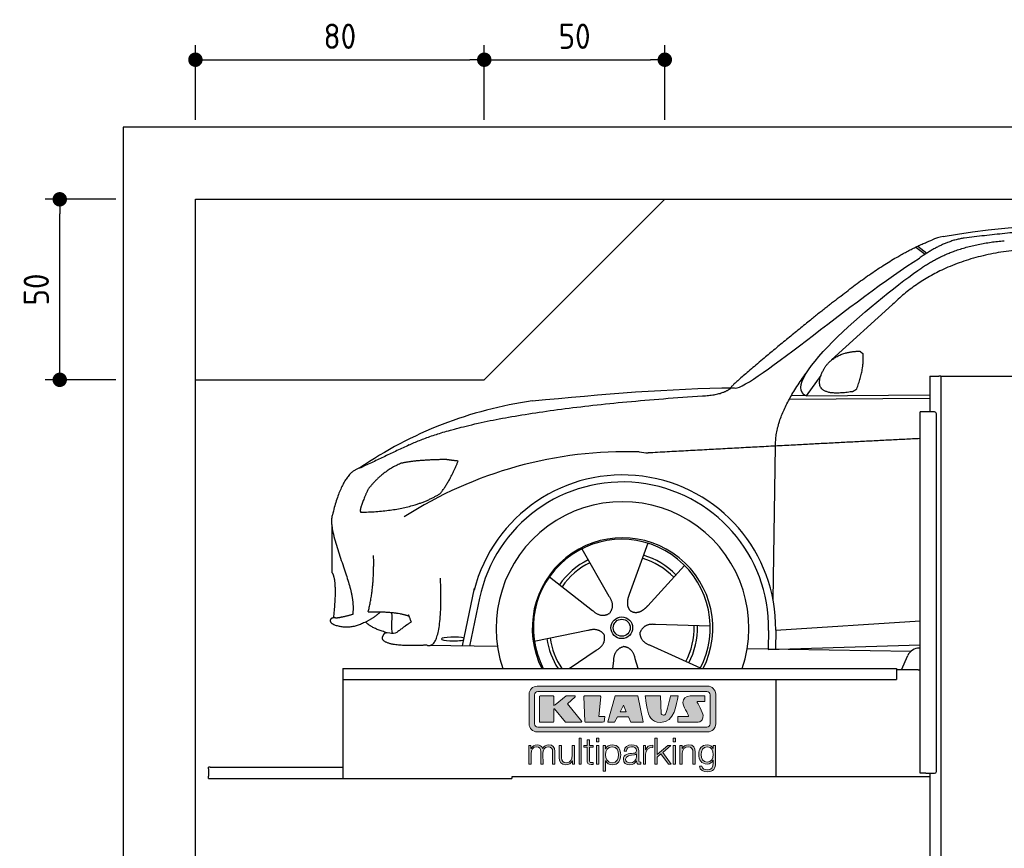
# Model space of a CAD drawing. Header units: millimetres. Extents: x -287 to 6264, y -693 to 3898.
# Tile 2 of 3: x -287 to 2440, y 1602 to 3898. Entities that reach past the tile are written whole.
import ezdxf

# ---------------------------------------------------------------- set-up
doc = ezdxf.new("R2010")
doc.units = ezdxf.units.MM
for name, color, linetype in [('4', 3, 'Continuous'), ('5', 3, 'Continuous'), ('Car', 10, 'Continuous'), ('Logo', 7, 'Continuous')]:
    doc.layers.add(name, color=color, linetype=linetype)
doc.styles.get("Standard").update_dxf_attribs({"font": 'ISOCP.SHX'})
doc.dimstyles.new('GEN-ISO$0', dxfattribs={"dimscale": 20, "dimtxt": 3.5, "dimasz": 2, "dimexe": 2, "dimexo": 1, "dimgap": 1.5, "dimtad": 1, "dimdec": 1, "dimlfac": 0.1, "dimdsep": 46, "dimtxsty": 'Standard', "dimblk": 'PUNKT', "dimcen": 2, "dimclrd": 256, "dimclre": 256, "dimclrt": 2, "dimadec": 0, "dimazin": 0, "dimtp": 0.1, "dimtm": 0.1, "dimtfac": 0.71, "dimtdec": 1, "dimtmove": 2, "dimatfit": 3, "dimldrblk": 'PUNKT', "dimfxl": 0, "dimtolj": 1, "dimarcsym": 0})

# ---------------------------------------------------------------- blocks, each defined once
blk = doc.blocks.new('PUNKT')
at = {"layer": '4', "color": 0, "linetype": 'ByBlock'}
blk.add_line((-0.5, 0), (-1, 0), dxfattribs=at)
at = {"layer": '4', "color": 0, "linetype": 'ByBlock', "const_width": 0.5}
blk.add_lwpolyline([(-0.25, 0, 1), (0.25, 0, 1)], format="xyb", close=True, dxfattribs=at)
blk = doc.blocks.new('*D4')
at = {"layer": '5', "lineweight": -2}
for p, q in [((-20, 3400), (-215.7, 3400)), ((-175.7, 2940), (-175.7, 3360)), ((-20, 2900), (-215.7, 2900))]:
    blk.add_line(p, q, dxfattribs=at)
at = {"layer": 'DEFPOINTS', "color": 0}
for p in [(-175.7, 3400), (0, 3400), (0, 2900)]:
    blk.add_point(p, dxfattribs=at)
at = {"layer": '5', "lineweight": -2, "xscale": 40, "yscale": 40, "zscale": 40}
for p, rotation in [((-175.7, 3400), 90), ((-175.7, 2900), 270)]:
    blk.add_blockref('PUNKT', p, dxfattribs=dict(at, rotation=rotation))
at = {"layer": '5', "color": 2, "insert": (-240.7, 3150), "char_height": 70, "attachment_point": 5, "rotation": 90}
blk.add_mtext('\\A1;50', dxfattribs=at)
blk = doc.blocks.new('*D5')
at = {"layer": '5', "lineweight": -2}
for p, q in [((200, 3620), (200, 3826.7)), ((1000, 3620), (1000, 3826.7)), ((240, 3786.7), (960, 3786.7))]:
    blk.add_line(p, q, dxfattribs=at)
at = {"layer": 'DEFPOINTS', "color": 0}
for p in [(1000, 3786.7), (200, 3600), (1000, 3600)]:
    blk.add_point(p, dxfattribs=at)
at = {"layer": '5', "lineweight": -2, "xscale": 40, "yscale": 40, "zscale": 40, "rotation": 180}
blk.add_blockref('PUNKT', (200, 3786.7), dxfattribs=at)
at = {"layer": '5', "lineweight": -2, "xscale": 40, "yscale": 40, "zscale": 40}
blk.add_blockref('PUNKT', (1000, 3786.7), dxfattribs=at)
at = {"layer": '5', "color": 2, "insert": (600, 3851.7), "char_height": 70, "attachment_point": 5}
blk.add_mtext('\\A1;80', dxfattribs=at)
blk = doc.blocks.new('*D6')
at = {"layer": '5', "lineweight": -2}
for p, q in [((1000, 3620), (1000, 3826.7)), ((1500, 3620), (1500, 3826.7)), ((1040, 3786.7), (1460, 3786.7))]:
    blk.add_line(p, q, dxfattribs=at)
at = {"layer": 'DEFPOINTS', "color": 0}
for p in [(1500, 3786.7), (1000, 3600), (1500, 3600)]:
    blk.add_point(p, dxfattribs=at)
at = {"layer": '5', "lineweight": -2, "xscale": 40, "yscale": 40, "zscale": 40, "rotation": 180}
blk.add_blockref('PUNKT', (1000, 3786.7), dxfattribs=at)
at = {"layer": '5', "lineweight": -2, "xscale": 40, "yscale": 40, "zscale": 40}
blk.add_blockref('PUNKT', (1500, 3786.7), dxfattribs=at)
at = {"layer": '5', "color": 2, "insert": (1250, 3851.7), "char_height": 70, "attachment_point": 5}
blk.add_mtext('\\A1;50', dxfattribs=at)
blk = doc.blocks.new('KLAUS')
at = {"layer": 'Logo'}
h = blk.add_hatch(color=8, dxfattribs=at)
h.dxf.hatch_style = 2
edge = h.paths.add_edge_path()
edge.add_spline(control_points=[(3.6, 29.09), (2.88, 29.09), (2.3, 28.51), (2.3, 27.8), (2.3, 27.8), (2.3, 16.11), (2.3, 16.11), (2.3, 15.39), (2.88, 14.81), (3.6, 14.81), (3.6, 14.81), (71.16, 14.81), (71.16, 14.81), (71.88, 14.81), (72.46, 15.39), (72.46, 16.11), (72.46, 16.11), (72.46, 27.8), (72.46, 27.8), (72.46, 28.51), (71.88, 29.09), (71.16, 29.09), (71.16, 29.09), (3.6, 29.09), (3.6, 29.09), (3.6, 29.09), (3.6, 29.09), (3.6, 29.09)], knot_values=[0, 0, 0, 0, 1, 1, 1, 2, 2, 2, 3, 3, 3, 4, 4, 4, 5, 5, 5, 6, 6, 6, 7, 7, 7, 8, 8, 8, 9, 9, 9, 9], degree=3, periodic=0)
edge = h.paths.add_edge_path()
edge.add_spline(control_points=[(3.35, 31.23), (3.35, 31.23), (71.47, 31.23), (71.47, 31.23), (73.26, 31.23), (74.71, 29.77), (74.71, 27.99), (74.71, 27.99), (74.71, 16.17), (74.71, 16.17), (74.71, 14.38), (73.26, 12.93), (71.47, 12.93), (71.47, 12.93), (3.35, 12.93), (3.35, 12.93), (1.56, 12.93), (0.11, 14.38), (0.11, 16.17), (0.11, 16.17), (0.11, 27.99), (0.11, 27.99), (0.11, 29.77), (1.56, 31.23), (3.35, 31.23), (3.35, 31.23), (3.35, 31.23), (3.35, 31.23)], knot_values=[0, 0, 0, 0, 1, 1, 1, 2, 2, 2, 3, 3, 3, 4, 4, 4, 5, 5, 5, 6, 6, 6, 7, 7, 7, 8, 8, 8, 9, 9, 9, 9], degree=3, periodic=0)
h = blk.add_hatch(color=8, dxfattribs=at)
h.dxf.hatch_style = 2
edge = h.paths.add_edge_path()
edge.add_spline(control_points=[(4.5, 27.33), (4.5, 27.33), (9.7, 27.33), (9.7, 27.33), (9.84, 27.33), (9.96, 27.22), (9.96, 27.08), (9.96, 27.08), (9.96, 23.69), (9.96, 23.69), (9.96, 23.69), (9.94, 23.64), (10.04, 23.59), (10.14, 23.53), (10.2, 23.57), (10.2, 23.57), (10.2, 23.57), (10.51, 23.75), (10.51, 23.75), (10.51, 23.75), (14.94, 27.33), (14.94, 27.33), (14.94, 27.33), (18.41, 27.33), (18.41, 27.33), (18.41, 27.33), (18.49, 27.33), (18.56, 27.2), (18.65, 27.04), (18.53, 26.91), (18.53, 26.91), (18.53, 26.91), (15.49, 24.11), (15.49, 24.11), (15.49, 24.11), (21.14, 17.06), (21.14, 17.06), (21.14, 17.06), (21.13, 16.91), (21.13, 16.91), (21.08, 16.84), (20.99, 16.82), (20.99, 16.82), (20.99, 16.82), (14.7, 16.82), (14.7, 16.82), (14.7, 16.82), (10.26, 22.17), (10.26, 22.17), (10.26, 22.17), (10.19, 22.24), (10.08, 22.21), (9.97, 22.18), (9.96, 22.11), (9.96, 22.11), (9.96, 22.11), (9.96, 17.08), (9.96, 17.08), (9.96, 16.94), (9.84, 16.82), (9.7, 16.82), (9.7, 16.82), (4.5, 16.82), (4.5, 16.82), (4.36, 16.82), (4.25, 16.94), (4.25, 17.08), (4.25, 17.08), (4.25, 27.08), (4.25, 27.08), (4.25, 27.22), (4.36, 27.33), (4.5, 27.33), (4.5, 27.33), (4.5, 27.33), (4.5, 27.33)], knot_values=[0, 0, 0, 0, 1, 1, 1, 2, 2, 2, 3, 3, 3, 4, 4, 4, 5, 5, 5, 6, 6, 6, 7, 7, 7, 8, 8, 8, 9, 9, 9, 10, 10, 10, 11, 11, 11, 12, 12, 12, 13, 13, 13, 14, 14, 14, 15, 15, 15, 16, 16, 16, 17, 17, 17, 18, 18, 18, 19, 19, 19, 20, 20, 20, 21, 21, 21, 22, 22, 22, 23, 23, 23, 24, 24, 24, 25, 25, 25, 25], degree=3, periodic=0)
h = blk.add_hatch(color=8, dxfattribs=at)
h.dxf.hatch_style = 2
h.paths.add_polyline_path([(22.42, 17.06), (21.97, 27.15), (22.24, 27.33), (28.55, 27.33), (28.86, 26.97), (28.01, 19.08), (30.26, 19.07), (30.44, 18.95), (30.08, 16.95), (29.49, 16.82), (22.6, 16.82)])
h = blk.add_hatch(color=8, dxfattribs=at)
h.paths.add_polyline_path([(36.52, 21.01), (38.93, 21.01), (37.87, 23.57)])
h.paths.add_polyline_path([(34.52, 27.33), (43.65, 27.33), (45.76, 16.94), (45.57, 16.82), (40.83, 16.82), (39.89, 18.95), (35.42, 18.95), (34.27, 16.82), (31.78, 16.82), (31.66, 17)])
h = blk.add_hatch(color=8, dxfattribs=at)
h.dxf.hatch_style = 2
edge = h.paths.add_edge_path()
edge.add_spline(control_points=[(52.69, 27.32), (52.69, 27.32), (52.88, 20.14), (52.88, 20.14), (53.01, 19.89), (53.2, 19.77), (53.43, 19.71), (53.91, 19.59), (54.43, 19.57), (54.64, 20.03), (55.23, 21.34), (56.27, 25.45), (56.6, 27.33), (56.6, 27.33), (59.77, 27.33), (59.77, 27.33), (58.77, 23.9), (58.56, 16.82), (52.63, 16.76), (48.72, 16.72), (48.01, 19.35), (47.27, 22.24), (46.89, 23.68), (46.54, 27.33), (46.54, 27.33), (46.54, 27.33), (52.69, 27.32), (52.69, 27.32), (52.69, 27.32), (52.69, 27.32), (52.69, 27.32)], knot_values=[0, 0, 0, 0, 1, 1, 1, 2, 2, 2, 3, 3, 3, 4, 4, 4, 5, 5, 5, 6, 6, 6, 7, 7, 7, 8, 8, 8, 9, 9, 9, 10, 10, 10, 10], degree=3, periodic=0)
h = blk.add_hatch(color=8, dxfattribs=at)
h.dxf.hatch_style = 2
edge = h.paths.add_edge_path()
edge.add_spline(control_points=[(64.46, 27.33), (64.46, 27.33), (70.31, 27.33), (70.31, 27.33), (70.31, 26.52), (70.31, 26.02), (70.31, 25.12), (70.31, 25.12), (67.3, 25.12), (67.3, 25.12), (67.24, 25.04), (67.25, 25.11), (67.25, 24.91), (67.25, 24.88), (69.73, 20.38), (69.73, 19.57), (69.73, 16.4), (67.22, 16.81), (65.9, 16.82), (65.9, 16.82), (59.59, 16.82), (59.59, 16.82), (59.59, 17.76), (59.59, 18.23), (59.59, 19.14), (59.59, 19.14), (63.75, 19.14), (63.75, 19.14), (63.82, 19.22), (63.81, 19.11), (63.81, 19.31), (63.81, 20.32), (61.58, 23.06), (61.58, 24.63), (61.58, 26.33), (62.83, 27.34), (64.46, 27.33), (64.46, 27.33), (64.46, 27.33), (64.46, 27.33)], knot_values=[0, 0, 0, 0, 1, 1, 1, 2, 2, 2, 3, 3, 3, 4, 4, 4, 5, 5, 5, 6, 6, 6, 7, 7, 7, 8, 8, 8, 9, 9, 9, 10, 10, 10, 11, 11, 11, 12, 12, 12, 13, 13, 13, 13], degree=3, periodic=0)
h = blk.add_hatch(color=30, dxfattribs=at)
h.dxf.hatch_style = 2
h.paths.add_polyline_path([(20.07, 0), (20.99, 0), (20.99, 10.45), (20.07, 10.45)])
h = blk.add_hatch(color=30, dxfattribs=at)
h.dxf.hatch_style = 2
edge = h.paths.add_edge_path()
edge.add_spline(control_points=[(24.22, 9.82), (24.22, 9.82), (23.3, 9.82), (23.3, 9.82), (23.3, 9.82), (23.3, 7.55), (23.3, 7.55), (23.3, 7.55), (21.98, 7.55), (21.98, 7.55), (21.98, 7.55), (21.98, 6.78), (21.98, 6.78), (21.98, 6.78), (23.3, 6.78), (23.3, 6.78), (23.3, 6.78), (23.3, 1.61), (23.3, 1.61), (23.28, 0.32), (23.71, -0.09), (24.94, -0.09), (25.22, -0.09), (25.48, -0.06), (25.76, -0.06), (25.76, -0.06), (25.76, 0.73), (25.76, 0.73), (25.5, 0.7), (25.23, 0.69), (24.97, 0.69), (24.31, 0.73), (24.22, 1.08), (24.22, 1.68), (24.22, 1.68), (24.22, 6.78), (24.22, 6.78), (24.22, 6.78), (25.76, 6.78), (25.76, 6.78), (25.76, 6.78), (25.76, 7.55), (25.76, 7.55), (25.76, 7.55), (24.22, 7.55), (24.22, 7.55), (24.22, 7.55), (24.22, 9.82), (24.22, 9.82), (24.22, 9.82), (24.22, 9.82), (24.22, 9.82)], knot_values=[0, 0, 0, 0, 1, 1, 1, 2, 2, 2, 3, 3, 3, 4, 4, 4, 5, 5, 5, 6, 6, 6, 7, 7, 7, 8, 8, 8, 9, 9, 9, 10, 10, 10, 11, 11, 11, 12, 12, 12, 13, 13, 13, 14, 14, 14, 15, 15, 15, 16, 16, 16, 17, 17, 17, 17], degree=3, periodic=0)
h = blk.add_hatch(color=30, dxfattribs=at)
h.paths.add_polyline_path([(27.1, 0), (28.03, 0), (28.03, 7.55), (27.1, 7.55)])
h.paths.add_polyline_path([(27.1, 8.98), (28.03, 8.98), (28.03, 10.45), (27.1, 10.45)])
h = blk.add_hatch(color=30, dxfattribs=at)
h.dxf.hatch_style = 2
h.paths.add_polyline_path([(50.4, 0), (51.32, 0), (51.32, 2.87), (52.82, 4.11), (55.8, 0), (56.96, 0), (53.52, 4.76), (56.74, 7.55), (55.51, 7.55), (51.32, 3.89), (51.32, 10.45), (50.4, 10.45)])
h = blk.add_hatch(color=30, dxfattribs=at)
h.paths.add_polyline_path([(57.74, 0), (58.66, 0), (58.66, 7.55), (57.74, 7.55)])
h.paths.add_polyline_path([(57.74, 8.98), (58.66, 8.98), (58.66, 10.45), (57.74, 10.45)])
h = blk.add_hatch(color=30, dxfattribs=at)
h.dxf.hatch_style = 2
edge = h.paths.add_edge_path()
edge.add_spline(control_points=[(0, 0), (0, 0), (0.92, 0), (0.92, 0), (0.92, 0), (0.92, 4.22), (0.92, 4.22), (0.94, 5.8), (1.58, 7), (3.18, 7), (4.35, 7), (4.77, 6.15), (4.76, 5.12), (4.76, 5.12), (4.76, 0), (4.76, 0), (4.76, 0), (5.68, 0), (5.68, 0), (5.68, 0), (5.68, 4.27), (5.68, 4.27), (5.68, 5.68), (6.14, 7), (7.73, 7), (9.05, 7), (9.52, 6.32), (9.52, 5.08), (9.52, 5.08), (9.52, 0), (9.52, 0), (9.52, 0), (10.44, 0), (10.44, 0), (10.44, 0), (10.44, 5.12), (10.44, 5.12), (10.44, 6.91), (9.59, 7.77), (7.94, 7.77), (6.94, 7.77), (5.99, 7.29), (5.54, 6.3), (5.26, 7.29), (4.36, 7.77), (3.37, 7.77), (2.17, 7.77), (1.38, 7.19), (0.89, 6.28), (0.89, 6.28), (0.85, 6.28), (0.85, 6.28), (0.85, 6.28), (0.85, 7.55), (0.85, 7.55), (0.85, 7.55), (0, 7.55), (0, 7.55), (0, 7.55), (0, 0), (0, 0), (0, 0), (0, 0), (0, 0)], knot_values=[0, 0, 0, 0, 1, 1, 1, 2, 2, 2, 3, 3, 3, 4, 4, 4, 5, 5, 5, 6, 6, 6, 7, 7, 7, 8, 8, 8, 9, 9, 9, 10, 10, 10, 11, 11, 11, 12, 12, 12, 13, 13, 13, 14, 14, 14, 15, 15, 15, 16, 16, 16, 17, 17, 17, 18, 18, 18, 19, 19, 19, 20, 20, 20, 21, 21, 21, 21], degree=3, periodic=0)
h = blk.add_hatch(color=30, dxfattribs=at)
h.dxf.hatch_style = 2
edge = h.paths.add_edge_path()
edge.add_spline(control_points=[(18.31, 7.55), (18.31, 7.55), (17.39, 7.55), (17.39, 7.55), (17.39, 7.55), (17.39, 3.59), (17.39, 3.59), (17.39, 2.05), (16.7, 0.56), (15.12, 0.56), (13.66, 0.56), (13.15, 1.27), (13.1, 2.64), (13.1, 2.64), (13.1, 7.55), (13.1, 7.55), (13.1, 7.55), (12.18, 7.55), (12.18, 7.55), (12.18, 7.55), (12.18, 2.65), (12.18, 2.65), (12.18, 0.89), (12.93, -0.22), (14.83, -0.22), (15.96, -0.22), (16.95, 0.35), (17.44, 1.36), (17.44, 1.36), (17.47, 1.36), (17.47, 1.36), (17.47, 1.36), (17.47, 0), (17.47, 0), (17.47, 0), (18.31, 0), (18.31, 0), (18.31, 0), (18.31, 7.55), (18.31, 7.55), (18.31, 7.55), (18.31, 7.55), (18.31, 7.55)], knot_values=[0, 0, 0, 0, 1, 1, 1, 2, 2, 2, 3, 3, 3, 4, 4, 4, 5, 5, 5, 6, 6, 6, 7, 7, 7, 8, 8, 8, 9, 9, 9, 10, 10, 10, 11, 11, 11, 12, 12, 12, 13, 13, 13, 14, 14, 14, 14], degree=3, periodic=0)
h = blk.add_hatch(color=30, dxfattribs=at)
edge = h.paths.add_edge_path()
edge.add_spline(control_points=[(35.84, 3.78), (35.84, 2.21), (35.12, 0.56), (33.37, 0.56), (31.4, 0.56), (30.72, 2.21), (30.72, 3.78), (30.72, 5.49), (31.33, 7), (33.37, 7), (35.12, 7), (35.84, 5.34), (35.84, 3.78), (35.84, 3.78), (35.84, 3.78), (35.84, 3.78)], knot_values=[0, 0, 0, 0, 1, 1, 1, 2, 2, 2, 3, 3, 3, 4, 4, 4, 5, 5, 5, 5], degree=3, periodic=0)
edge = h.paths.add_edge_path()
edge.add_spline(control_points=[(29.79, -2.8), (29.79, -2.8), (30.72, -2.8), (30.72, -2.8), (30.72, -2.8), (30.72, 1.43), (30.72, 1.43), (30.72, 1.43), (30.74, 1.43), (30.74, 1.43), (31.14, 0.35), (32.24, -0.22), (33.37, -0.22), (35.66, -0.22), (36.76, 1.64), (36.76, 3.78), (36.76, 5.91), (35.66, 7.77), (33.37, 7.77), (32.15, 7.77), (31.1, 7.14), (30.67, 6.12), (30.67, 6.12), (30.64, 6.12), (30.64, 6.12), (30.64, 6.12), (30.64, 7.55), (30.64, 7.55), (30.64, 7.55), (29.79, 7.55), (29.79, 7.55), (29.79, 7.55), (29.79, -2.8), (29.79, -2.8), (29.79, -2.8), (29.79, -2.8), (29.79, -2.8)], knot_values=[0, 0, 0, 0, 1, 1, 1, 2, 2, 2, 3, 3, 3, 4, 4, 4, 5, 5, 5, 6, 6, 6, 7, 7, 7, 8, 8, 8, 9, 9, 9, 10, 10, 10, 11, 11, 11, 12, 12, 12, 12], degree=3, periodic=0)
h = blk.add_hatch(color=30, dxfattribs=at)
edge = h.paths.add_edge_path()
edge.add_spline(control_points=[(43.03, 2.93), (43.04, 1.45), (41.8, 0.56), (40.39, 0.56), (39.53, 0.56), (38.71, 1.13), (38.71, 2.05), (38.71, 3.53), (40.66, 3.51), (42.22, 3.79), (42.47, 3.84), (42.88, 3.91), (43, 4.13), (43, 4.13), (43.03, 4.13), (43.03, 4.13), (43.03, 4.13), (43.03, 2.93), (43.03, 2.93), (43.03, 2.93), (43.03, 2.93), (43.03, 2.93)], knot_values=[0, 0, 0, 0, 1, 1, 1, 2, 2, 2, 3, 3, 3, 4, 4, 4, 5, 5, 5, 6, 6, 6, 7, 7, 7, 7], degree=3, periodic=0)
edge = h.paths.add_edge_path()
edge.add_spline(control_points=[(39.03, 5.24), (39.06, 6.47), (39.91, 7), (41.05, 7), (42.14, 7), (43.03, 6.69), (43.03, 5.45), (43.03, 4.61), (42.6, 4.51), (41.84, 4.42), (39.85, 4.19), (37.79, 4.11), (37.79, 1.99), (37.79, 0.47), (38.93, -0.22), (40.32, -0.22), (41.77, -0.22), (42.43, 0.34), (43.07, 1.32), (43.07, 1.32), (43.1, 1.32), (43.1, 1.32), (43.1, 0.53), (43.25, 0), (44.19, 0), (44.43, 0), (44.58, 0.01), (44.79, 0.06), (44.79, 0.06), (44.79, 0.83), (44.79, 0.83), (44.71, 0.81), (44.6, 0.78), (44.49, 0.78), (44.13, 0.78), (43.95, 0.98), (43.95, 1.33), (43.95, 1.33), (43.95, 5.34), (43.95, 5.34), (43.95, 7.36), (42.5, 7.77), (41.17, 7.77), (39.44, 7.77), (38.2, 7.01), (38.11, 5.24), (38.11, 5.24), (39.03, 5.24), (39.03, 5.24), (39.03, 5.24), (39.03, 5.24), (39.03, 5.24)], knot_values=[0, 0, 0, 0, 1, 1, 1, 2, 2, 2, 3, 3, 3, 4, 4, 4, 5, 5, 5, 6, 6, 6, 7, 7, 7, 8, 8, 8, 9, 9, 9, 10, 10, 10, 11, 11, 11, 12, 12, 12, 13, 13, 13, 14, 14, 14, 15, 15, 15, 16, 16, 16, 17, 17, 17, 17], degree=3, periodic=0)
h = blk.add_hatch(color=30, dxfattribs=at)
h.dxf.hatch_style = 2
edge = h.paths.add_edge_path()
edge.add_spline(control_points=[(45.79, 0), (45.79, 0), (46.71, 0), (46.71, 0), (46.71, 0), (46.71, 4.03), (46.71, 4.03), (46.71, 5.59), (47.85, 6.82), (49.52, 6.73), (49.52, 6.73), (49.52, 7.66), (49.52, 7.66), (48.16, 7.72), (47.14, 7), (46.67, 5.78), (46.67, 5.78), (46.64, 5.78), (46.64, 5.78), (46.64, 5.78), (46.64, 7.55), (46.64, 7.55), (46.64, 7.55), (45.79, 7.55), (45.79, 7.55), (45.79, 7.55), (45.79, 0), (45.79, 0), (45.79, 0), (45.79, 0), (45.79, 0)], knot_values=[0, 0, 0, 0, 1, 1, 1, 2, 2, 2, 3, 3, 3, 4, 4, 4, 5, 5, 5, 6, 6, 6, 7, 7, 7, 8, 8, 8, 9, 9, 9, 10, 10, 10, 10], degree=3, periodic=0)
h = blk.add_hatch(color=30, dxfattribs=at)
h.dxf.hatch_style = 2
edge = h.paths.add_edge_path()
edge.add_spline(control_points=[(60.41, 0), (60.41, 0), (61.33, 0), (61.33, 0), (61.33, 0), (61.33, 4.41), (61.33, 4.41), (61.36, 5.89), (62.24, 7), (63.7, 7), (65.2, 7), (65.62, 6.02), (65.62, 4.71), (65.62, 4.71), (65.62, 0), (65.62, 0), (65.62, 0), (66.54, 0), (66.54, 0), (66.54, 0), (66.54, 4.86), (66.54, 4.86), (66.54, 6.66), (65.9, 7.77), (63.78, 7.77), (62.71, 7.77), (61.7, 7.16), (61.36, 6.25), (61.36, 6.25), (61.33, 6.25), (61.33, 6.25), (61.33, 6.25), (61.33, 7.55), (61.33, 7.55), (61.33, 7.55), (60.41, 7.55), (60.41, 7.55), (60.41, 7.55), (60.41, 0), (60.41, 0), (60.41, 0), (60.41, 0), (60.41, 0)], knot_values=[0, 0, 0, 0, 1, 1, 1, 2, 2, 2, 3, 3, 3, 4, 4, 4, 5, 5, 5, 6, 6, 6, 7, 7, 7, 8, 8, 8, 9, 9, 9, 10, 10, 10, 11, 11, 11, 12, 12, 12, 13, 13, 13, 14, 14, 14, 14], degree=3, periodic=0)
h = blk.add_hatch(color=30, dxfattribs=at)
edge = h.paths.add_edge_path()
edge.add_spline(control_points=[(71.32, 0.86), (69.62, 0.86), (68.83, 2.34), (68.83, 3.86), (68.83, 5.43), (69.56, 7), (71.32, 7), (73.06, 7), (73.75, 5.34), (73.75, 3.86), (73.75, 2.33), (72.91, 0.86), (71.32, 0.86), (71.32, 0.86), (71.32, 0.86), (71.32, 0.86)], knot_values=[0, 0, 0, 0, 1, 1, 1, 2, 2, 2, 3, 3, 3, 4, 4, 4, 5, 5, 5, 5], degree=3, periodic=0)
edge = h.paths.add_edge_path()
edge.add_spline(control_points=[(74.67, 7.55), (74.67, 7.55), (73.75, 7.55), (73.75, 7.55), (73.75, 7.55), (73.75, 6.25), (73.75, 6.25), (73.75, 6.25), (73.72, 6.25), (73.72, 6.25), (73.35, 7.09), (72.41, 7.77), (71.32, 7.77), (69.13, 7.77), (67.9, 6.05), (67.9, 3.97), (67.9, 1.82), (68.9, 0.09), (71.32, 0.09), (72.4, 0.09), (73.29, 0.72), (73.72, 1.64), (73.72, 1.64), (73.75, 1.64), (73.75, 1.64), (73.75, 1.64), (73.75, 0.61), (73.75, 0.61), (73.75, -1.23), (73.01, -2.24), (71.32, -2.24), (70.29, -2.24), (69.31, -1.85), (69.1, -0.73), (69.1, -0.73), (68.18, -0.73), (68.18, -0.73), (68.31, -2.34), (69.81, -3.02), (71.32, -3.02), (73.79, -3.02), (74.65, -1.64), (74.67, 0.61), (74.67, 0.61), (74.67, 7.55), (74.67, 7.55), (74.67, 7.55), (74.67, 7.55), (74.67, 7.55)], knot_values=[0, 0, 0, 0, 1, 1, 1, 2, 2, 2, 3, 3, 3, 4, 4, 4, 5, 5, 5, 6, 6, 6, 7, 7, 7, 8, 8, 8, 9, 9, 9, 10, 10, 10, 11, 11, 11, 12, 12, 12, 13, 13, 13, 14, 14, 14, 15, 15, 15, 16, 16, 16, 16], degree=3, periodic=0)
at = {"layer": 'Logo', "lineweight": 0}
for points in [[(22.42, 17.06), (21.97, 27.15), (22.24, 27.33), (28.55, 27.33), (28.86, 26.97), (28.01, 19.08), (30.26, 19.07), (30.44, 18.95), (30.08, 16.95), (29.49, 16.82), (22.6, 16.82), (22.42, 17.06), (22.42, 17.06)], [(34.52, 27.33), (43.65, 27.33), (45.76, 16.94), (45.57, 16.82), (40.83, 16.82), (39.89, 18.95), (35.42, 18.95), (34.27, 16.82), (31.78, 16.82), (31.66, 17), (34.52, 27.33), (34.52, 27.33)], [(36.52, 21.01), (38.93, 21.01), (37.87, 23.57), (36.52, 21.01), (36.52, 21.01)], [(20.07, 0), (20.99, 0), (20.99, 10.45), (20.07, 10.45), (20.07, 0), (20.07, 0)], [(27.1, 8.98), (28.03, 8.98), (28.03, 10.45), (27.1, 10.45), (27.1, 8.98), (27.1, 8.98)], [(50.4, 0), (51.32, 0), (51.32, 2.87), (52.82, 4.11), (55.8, 0), (56.96, 0), (53.52, 4.76), (56.74, 7.55), (55.51, 7.55), (51.32, 3.89), (51.32, 10.45), (50.4, 10.45), (50.4, 0), (50.4, 0)], [(57.74, 8.98), (58.66, 8.98), (58.66, 10.45), (57.74, 10.45), (57.74, 8.98), (57.74, 8.98)], [(27.1, 0), (28.03, 0), (28.03, 7.55), (27.1, 7.55), (27.1, 0), (27.1, 0)], [(57.74, 0), (58.66, 0), (58.66, 7.55), (57.74, 7.55), (57.74, 0), (57.74, 0)]]:
    blk.add_lwpolyline(points, dxfattribs=at)
for points, knots in [([(3.35, 31.23), (3.35, 31.23), (71.47, 31.23), (71.47, 31.23), (73.26, 31.23), (74.71, 29.77), (74.71, 27.99), (74.71, 27.99), (74.71, 16.17), (74.71, 16.17), (74.71, 14.38), (73.26, 12.93), (71.47, 12.93), (71.47, 12.93), (3.35, 12.93), (3.35, 12.93), (1.56, 12.93), (0.11, 14.38), (0.11, 16.17), (0.11, 16.17), (0.11, 27.99), (0.11, 27.99), (0.11, 29.77), (1.56, 31.23), (3.35, 31.23), (3.35, 31.23), (3.35, 31.23), (3.35, 31.23)], [0, 0, 0, 0, 1, 1, 1, 2, 2, 2, 3, 3, 3, 4, 4, 4, 5, 5, 5, 6, 6, 6, 7, 7, 7, 8, 8, 8, 9, 9, 9, 9]), ([(3.6, 29.09), (2.88, 29.09), (2.3, 28.51), (2.3, 27.8), (2.3, 27.8), (2.3, 16.11), (2.3, 16.11), (2.3, 15.39), (2.88, 14.81), (3.6, 14.81), (3.6, 14.81), (71.16, 14.81), (71.16, 14.81), (71.88, 14.81), (72.46, 15.39), (72.46, 16.11), (72.46, 16.11), (72.46, 27.8), (72.46, 27.8), (72.46, 28.51), (71.88, 29.09), (71.16, 29.09), (71.16, 29.09), (3.6, 29.09), (3.6, 29.09), (3.6, 29.09), (3.6, 29.09), (3.6, 29.09)], [0, 0, 0, 0, 1, 1, 1, 2, 2, 2, 3, 3, 3, 4, 4, 4, 5, 5, 5, 6, 6, 6, 7, 7, 7, 8, 8, 8, 9, 9, 9, 9]), ([(4.5, 27.33), (4.5, 27.33), (9.7, 27.33), (9.7, 27.33), (9.84, 27.33), (9.96, 27.22), (9.96, 27.08), (9.96, 27.08), (9.96, 23.69), (9.96, 23.69), (9.96, 23.69), (9.94, 23.64), (10.04, 23.59), (10.14, 23.53), (10.2, 23.57), (10.2, 23.57), (10.2, 23.57), (10.51, 23.75), (10.51, 23.75), (10.51, 23.75), (14.94, 27.33), (14.94, 27.33), (14.94, 27.33), (18.41, 27.33), (18.41, 27.33), (18.41, 27.33), (18.49, 27.33), (18.56, 27.2), (18.65, 27.04), (18.53, 26.91), (18.53, 26.91), (18.53, 26.91), (15.49, 24.11), (15.49, 24.11), (15.49, 24.11), (21.14, 17.06), (21.14, 17.06), (21.14, 17.06), (21.13, 16.91), (21.13, 16.91), (21.08, 16.84), (20.99, 16.82), (20.99, 16.82), (20.99, 16.82), (14.7, 16.82), (14.7, 16.82), (14.7, 16.82), (10.26, 22.17), (10.26, 22.17), (10.26, 22.17), (10.19, 22.24), (10.08, 22.21), (9.97, 22.18), (9.96, 22.11), (9.96, 22.11), (9.96, 22.11), (9.96, 17.08), (9.96, 17.08), (9.96, 16.94), (9.84, 16.82), (9.7, 16.82), (9.7, 16.82), (4.5, 16.82), (4.5, 16.82), (4.36, 16.82), (4.25, 16.94), (4.25, 17.08), (4.25, 17.08), (4.25, 27.08), (4.25, 27.08), (4.25, 27.22), (4.36, 27.33), (4.5, 27.33), (4.5, 27.33), (4.5, 27.33), (4.5, 27.33)], [0, 0, 0, 0, 1, 1, 1, 2, 2, 2, 3, 3, 3, 4, 4, 4, 5, 5, 5, 6, 6, 6, 7, 7, 7, 8, 8, 8, 9, 9, 9, 10, 10, 10, 11, 11, 11, 12, 12, 12, 13, 13, 13, 14, 14, 14, 15, 15, 15, 16, 16, 16, 17, 17, 17, 18, 18, 18, 19, 19, 19, 20, 20, 20, 21, 21, 21, 22, 22, 22, 23, 23, 23, 24, 24, 24, 25, 25, 25, 25]), ([(52.69, 27.32), (52.69, 27.32), (52.88, 20.14), (52.88, 20.14), (53.01, 19.89), (53.2, 19.77), (53.43, 19.71), (53.91, 19.59), (54.43, 19.57), (54.64, 20.03), (55.23, 21.34), (56.27, 25.45), (56.6, 27.33), (56.6, 27.33), (59.77, 27.33), (59.77, 27.33), (58.77, 23.9), (58.56, 16.82), (52.63, 16.76), (48.72, 16.72), (48.01, 19.35), (47.27, 22.24), (46.89, 23.68), (46.54, 27.33), (46.54, 27.33), (46.54, 27.33), (52.69, 27.32), (52.69, 27.32), (52.69, 27.32), (52.69, 27.32), (52.69, 27.32)], [0, 0, 0, 0, 1, 1, 1, 2, 2, 2, 3, 3, 3, 4, 4, 4, 5, 5, 5, 6, 6, 6, 7, 7, 7, 8, 8, 8, 9, 9, 9, 10, 10, 10, 10]), ([(64.46, 27.33), (64.46, 27.33), (70.31, 27.33), (70.31, 27.33), (70.31, 26.52), (70.31, 26.02), (70.31, 25.12), (70.31, 25.12), (67.3, 25.12), (67.3, 25.12), (67.24, 25.04), (67.25, 25.11), (67.25, 24.91), (67.25, 24.88), (69.73, 20.38), (69.73, 19.57), (69.73, 16.4), (67.22, 16.81), (65.9, 16.82), (65.9, 16.82), (59.59, 16.82), (59.59, 16.82), (59.59, 17.76), (59.59, 18.23), (59.59, 19.14), (59.59, 19.14), (63.75, 19.14), (63.75, 19.14), (63.82, 19.22), (63.81, 19.11), (63.81, 19.31), (63.81, 20.32), (61.58, 23.06), (61.58, 24.63), (61.58, 26.33), (62.83, 27.34), (64.46, 27.33), (64.46, 27.33), (64.46, 27.33), (64.46, 27.33)], [0, 0, 0, 0, 1, 1, 1, 2, 2, 2, 3, 3, 3, 4, 4, 4, 5, 5, 5, 6, 6, 6, 7, 7, 7, 8, 8, 8, 9, 9, 9, 10, 10, 10, 11, 11, 11, 12, 12, 12, 13, 13, 13, 13]), ([(24.22, 9.82), (24.22, 9.82), (23.3, 9.82), (23.3, 9.82), (23.3, 9.82), (23.3, 7.55), (23.3, 7.55), (23.3, 7.55), (21.98, 7.55), (21.98, 7.55), (21.98, 7.55), (21.98, 6.78), (21.98, 6.78), (21.98, 6.78), (23.3, 6.78), (23.3, 6.78), (23.3, 6.78), (23.3, 1.61), (23.3, 1.61), (23.28, 0.32), (23.71, -0.09), (24.94, -0.09), (25.22, -0.09), (25.48, -0.06), (25.76, -0.06), (25.76, -0.06), (25.76, 0.73), (25.76, 0.73), (25.5, 0.7), (25.23, 0.69), (24.97, 0.69), (24.31, 0.73), (24.22, 1.08), (24.22, 1.68), (24.22, 1.68), (24.22, 6.78), (24.22, 6.78), (24.22, 6.78), (25.76, 6.78), (25.76, 6.78), (25.76, 6.78), (25.76, 7.55), (25.76, 7.55), (25.76, 7.55), (24.22, 7.55), (24.22, 7.55), (24.22, 7.55), (24.22, 9.82), (24.22, 9.82), (24.22, 9.82), (24.22, 9.82), (24.22, 9.82)], [0, 0, 0, 0, 1, 1, 1, 2, 2, 2, 3, 3, 3, 4, 4, 4, 5, 5, 5, 6, 6, 6, 7, 7, 7, 8, 8, 8, 9, 9, 9, 10, 10, 10, 11, 11, 11, 12, 12, 12, 13, 13, 13, 14, 14, 14, 15, 15, 15, 16, 16, 16, 17, 17, 17, 17]), ([(0, 0), (0, 0), (0.92, 0), (0.92, 0), (0.92, 0), (0.92, 4.22), (0.92, 4.22), (0.94, 5.8), (1.58, 7), (3.18, 7), (4.35, 7), (4.77, 6.15), (4.76, 5.12), (4.76, 5.12), (4.76, 0), (4.76, 0), (4.76, 0), (5.68, 0), (5.68, 0), (5.68, 0), (5.68, 4.27), (5.68, 4.27), (5.68, 5.68), (6.14, 7), (7.73, 7), (9.05, 7), (9.52, 6.32), (9.52, 5.08), (9.52, 5.08), (9.52, 0), (9.52, 0), (9.52, 0), (10.44, 0), (10.44, 0), (10.44, 0), (10.44, 5.12), (10.44, 5.12), (10.44, 6.91), (9.59, 7.77), (7.94, 7.77), (6.94, 7.77), (5.99, 7.29), (5.54, 6.3), (5.26, 7.29), (4.36, 7.77), (3.37, 7.77), (2.17, 7.77), (1.38, 7.19), (0.89, 6.28), (0.89, 6.28), (0.85, 6.28), (0.85, 6.28), (0.85, 6.28), (0.85, 7.55), (0.85, 7.55), (0.85, 7.55), (0, 7.55), (0, 7.55), (0, 7.55), (0, 0), (0, 0), (0, 0), (0, 0), (0, 0)], [0, 0, 0, 0, 1, 1, 1, 2, 2, 2, 3, 3, 3, 4, 4, 4, 5, 5, 5, 6, 6, 6, 7, 7, 7, 8, 8, 8, 9, 9, 9, 10, 10, 10, 11, 11, 11, 12, 12, 12, 13, 13, 13, 14, 14, 14, 15, 15, 15, 16, 16, 16, 17, 17, 17, 18, 18, 18, 19, 19, 19, 20, 20, 20, 21, 21, 21, 21]), ([(18.31, 7.55), (18.31, 7.55), (17.39, 7.55), (17.39, 7.55), (17.39, 7.55), (17.39, 3.59), (17.39, 3.59), (17.39, 2.05), (16.7, 0.56), (15.12, 0.56), (13.66, 0.56), (13.15, 1.27), (13.1, 2.64), (13.1, 2.64), (13.1, 7.55), (13.1, 7.55), (13.1, 7.55), (12.18, 7.55), (12.18, 7.55), (12.18, 7.55), (12.18, 2.65), (12.18, 2.65), (12.18, 0.89), (12.93, -0.22), (14.83, -0.22), (15.96, -0.22), (16.95, 0.35), (17.44, 1.36), (17.44, 1.36), (17.47, 1.36), (17.47, 1.36), (17.47, 1.36), (17.47, 0), (17.47, 0), (17.47, 0), (18.31, 0), (18.31, 0), (18.31, 0), (18.31, 7.55), (18.31, 7.55), (18.31, 7.55), (18.31, 7.55), (18.31, 7.55)], [0, 0, 0, 0, 1, 1, 1, 2, 2, 2, 3, 3, 3, 4, 4, 4, 5, 5, 5, 6, 6, 6, 7, 7, 7, 8, 8, 8, 9, 9, 9, 10, 10, 10, 11, 11, 11, 12, 12, 12, 13, 13, 13, 14, 14, 14, 14]), ([(29.79, -2.8), (29.79, -2.8), (30.72, -2.8), (30.72, -2.8), (30.72, -2.8), (30.72, 1.43), (30.72, 1.43), (30.72, 1.43), (30.74, 1.43), (30.74, 1.43), (31.14, 0.35), (32.24, -0.22), (33.37, -0.22), (35.66, -0.22), (36.76, 1.64), (36.76, 3.78), (36.76, 5.91), (35.66, 7.77), (33.37, 7.77), (32.15, 7.77), (31.1, 7.14), (30.67, 6.12), (30.67, 6.12), (30.64, 6.12), (30.64, 6.12), (30.64, 6.12), (30.64, 7.55), (30.64, 7.55), (30.64, 7.55), (29.79, 7.55), (29.79, 7.55), (29.79, 7.55), (29.79, -2.8), (29.79, -2.8), (29.79, -2.8), (29.79, -2.8), (29.79, -2.8)], [0, 0, 0, 0, 1, 1, 1, 2, 2, 2, 3, 3, 3, 4, 4, 4, 5, 5, 5, 6, 6, 6, 7, 7, 7, 8, 8, 8, 9, 9, 9, 10, 10, 10, 11, 11, 11, 12, 12, 12, 12]), ([(35.84, 3.78), (35.84, 2.21), (35.12, 0.56), (33.37, 0.56), (31.4, 0.56), (30.72, 2.21), (30.72, 3.78), (30.72, 5.49), (31.33, 7), (33.37, 7), (35.12, 7), (35.84, 5.34), (35.84, 3.78), (35.84, 3.78), (35.84, 3.78), (35.84, 3.78)], [0, 0, 0, 0, 1, 1, 1, 2, 2, 2, 3, 3, 3, 4, 4, 4, 5, 5, 5, 5]), ([(39.03, 5.24), (39.06, 6.47), (39.91, 7), (41.05, 7), (42.14, 7), (43.03, 6.69), (43.03, 5.45), (43.03, 4.61), (42.6, 4.51), (41.84, 4.42), (39.85, 4.19), (37.79, 4.11), (37.79, 1.99), (37.79, 0.47), (38.93, -0.22), (40.32, -0.22), (41.77, -0.22), (42.43, 0.34), (43.07, 1.32), (43.07, 1.32), (43.1, 1.32), (43.1, 1.32), (43.1, 0.53), (43.25, 0), (44.19, 0), (44.43, 0), (44.58, 0.01), (44.79, 0.06), (44.79, 0.06), (44.79, 0.83), (44.79, 0.83), (44.71, 0.81), (44.6, 0.78), (44.49, 0.78), (44.13, 0.78), (43.95, 0.98), (43.95, 1.33), (43.95, 1.33), (43.95, 5.34), (43.95, 5.34), (43.95, 7.36), (42.5, 7.77), (41.17, 7.77), (39.44, 7.77), (38.2, 7.01), (38.11, 5.24), (38.11, 5.24), (39.03, 5.24), (39.03, 5.24), (39.03, 5.24), (39.03, 5.24), (39.03, 5.24)], [0, 0, 0, 0, 1, 1, 1, 2, 2, 2, 3, 3, 3, 4, 4, 4, 5, 5, 5, 6, 6, 6, 7, 7, 7, 8, 8, 8, 9, 9, 9, 10, 10, 10, 11, 11, 11, 12, 12, 12, 13, 13, 13, 14, 14, 14, 15, 15, 15, 16, 16, 16, 17, 17, 17, 17]), ([(43.03, 2.93), (43.04, 1.45), (41.8, 0.56), (40.39, 0.56), (39.53, 0.56), (38.71, 1.13), (38.71, 2.05), (38.71, 3.53), (40.66, 3.51), (42.22, 3.79), (42.47, 3.84), (42.88, 3.91), (43, 4.13), (43, 4.13), (43.03, 4.13), (43.03, 4.13), (43.03, 4.13), (43.03, 2.93), (43.03, 2.93), (43.03, 2.93), (43.03, 2.93), (43.03, 2.93)], [0, 0, 0, 0, 1, 1, 1, 2, 2, 2, 3, 3, 3, 4, 4, 4, 5, 5, 5, 6, 6, 6, 7, 7, 7, 7]), ([(45.79, 0), (45.79, 0), (46.71, 0), (46.71, 0), (46.71, 0), (46.71, 4.03), (46.71, 4.03), (46.71, 5.59), (47.85, 6.82), (49.52, 6.73), (49.52, 6.73), (49.52, 7.66), (49.52, 7.66), (48.16, 7.72), (47.14, 7), (46.67, 5.78), (46.67, 5.78), (46.64, 5.78), (46.64, 5.78), (46.64, 5.78), (46.64, 7.55), (46.64, 7.55), (46.64, 7.55), (45.79, 7.55), (45.79, 7.55), (45.79, 7.55), (45.79, 0), (45.79, 0), (45.79, 0), (45.79, 0), (45.79, 0)], [0, 0, 0, 0, 1, 1, 1, 2, 2, 2, 3, 3, 3, 4, 4, 4, 5, 5, 5, 6, 6, 6, 7, 7, 7, 8, 8, 8, 9, 9, 9, 10, 10, 10, 10]), ([(60.41, 0), (60.41, 0), (61.33, 0), (61.33, 0), (61.33, 0), (61.33, 4.41), (61.33, 4.41), (61.36, 5.89), (62.24, 7), (63.7, 7), (65.2, 7), (65.62, 6.02), (65.62, 4.71), (65.62, 4.71), (65.62, 0), (65.62, 0), (65.62, 0), (66.54, 0), (66.54, 0), (66.54, 0), (66.54, 4.86), (66.54, 4.86), (66.54, 6.66), (65.9, 7.77), (63.78, 7.77), (62.71, 7.77), (61.7, 7.16), (61.36, 6.25), (61.36, 6.25), (61.33, 6.25), (61.33, 6.25), (61.33, 6.25), (61.33, 7.55), (61.33, 7.55), (61.33, 7.55), (60.41, 7.55), (60.41, 7.55), (60.41, 7.55), (60.41, 0), (60.41, 0), (60.41, 0), (60.41, 0), (60.41, 0)], [0, 0, 0, 0, 1, 1, 1, 2, 2, 2, 3, 3, 3, 4, 4, 4, 5, 5, 5, 6, 6, 6, 7, 7, 7, 8, 8, 8, 9, 9, 9, 10, 10, 10, 11, 11, 11, 12, 12, 12, 13, 13, 13, 14, 14, 14, 14]), ([(74.67, 7.55), (74.67, 7.55), (73.75, 7.55), (73.75, 7.55), (73.75, 7.55), (73.75, 6.25), (73.75, 6.25), (73.75, 6.25), (73.72, 6.25), (73.72, 6.25), (73.35, 7.09), (72.41, 7.77), (71.32, 7.77), (69.13, 7.77), (67.9, 6.05), (67.9, 3.97), (67.9, 1.82), (68.9, 0.09), (71.32, 0.09), (72.4, 0.09), (73.29, 0.72), (73.72, 1.64), (73.72, 1.64), (73.75, 1.64), (73.75, 1.64), (73.75, 1.64), (73.75, 0.61), (73.75, 0.61), (73.75, -1.23), (73.01, -2.24), (71.32, -2.24), (70.29, -2.24), (69.31, -1.85), (69.1, -0.73), (69.1, -0.73), (68.18, -0.73), (68.18, -0.73), (68.31, -2.34), (69.81, -3.02), (71.32, -3.02), (73.79, -3.02), (74.65, -1.64), (74.67, 0.61), (74.67, 0.61), (74.67, 7.55), (74.67, 7.55), (74.67, 7.55), (74.67, 7.55), (74.67, 7.55)], [0, 0, 0, 0, 1, 1, 1, 2, 2, 2, 3, 3, 3, 4, 4, 4, 5, 5, 5, 6, 6, 6, 7, 7, 7, 8, 8, 8, 9, 9, 9, 10, 10, 10, 11, 11, 11, 12, 12, 12, 13, 13, 13, 14, 14, 14, 15, 15, 15, 16, 16, 16, 16]), ([(71.32, 0.86), (69.62, 0.86), (68.83, 2.34), (68.83, 3.86), (68.83, 5.43), (69.56, 7), (71.32, 7), (73.06, 7), (73.75, 5.34), (73.75, 3.86), (73.75, 2.33), (72.91, 0.86), (71.32, 0.86), (71.32, 0.86), (71.32, 0.86), (71.32, 0.86)], [0, 0, 0, 0, 1, 1, 1, 2, 2, 2, 3, 3, 3, 4, 4, 4, 5, 5, 5, 5])]:
    blk.add_open_spline(points, degree=3, knots=knots, dxfattribs=at)

msp = doc.modelspace()

# ---------------------------------------------------------------- linework, layer by layer
for p, q in [((1000, 2900), (1500, 3400)), ((200, 2900), (1000, 2900)), ((2234.07, 2910), (2244.07, 2910)), ((2234.07, 2910), (2234.07, 2811)), ((2244.07, 2910), (2259.07, 2910)), ((2264.07, 2910), (2259.07, 2910)), ((2264.07, 2910), (2274.07, 2910)), ((2264.07, 2910), (2264.07, 78.78)), ((2274.07, 2910), (2464.07, 2910)), ((2223.07, 2811), (2207.07, 2811)), ((2207.07, 1861), (2207.07, 2811)), ((2207.07, 1853), (2207.07, 2810)), ((2247.07, 2811), (2223.07, 2811)), ((2252.07, 1816), (2252.07, 2806)), ((2252.07, 1815), (2252.07, 2805)), ((2204.96, 2157), (2207.07, 2157)), ((2155.82, 2097), (2172.89, 2136.03)), ((608.57, 2100), (2142.07, 2100)), ((608.57, 2100), (608.57, 1796)), ((2142.07, 2100), (2142.07, 2070)), ((2202.07, 2097), (2142.07, 2097)), ((2202.07, 2097), (2207.07, 2097)), ((608.57, 2070), (2142.07, 2070)), ((1807.07, 2070), (1807.07, 1800)), ((236, 1822), (236, 1827)), ((241, 1827), (236, 1827)), ((241, 1827), (608.57, 1827)), ((2207.07, 1810), (2207.07, 1853)), ((2207.07, 1811), (2207.07, 1853)), ((236, 1822), (236, 1802)), ((236, 1796), (236, 1802)), ((2234.07, 1800), (1076, 1800)), ((1076, 1800), (1076, 1796)), ((2223.07, 1810), (2207.07, 1810)), ((2223.07, 1810), (2247.07, 1810)), ((2234.07, 1810), (2234.07, 34.01)), ((236, 1796), (1076, 1796))]:
    msp.add_line(p, q)
msp.add_lwpolyline([(5600, -200), (5600, 3600), (0, 3600), (0, -400), (5600, -400), (5698.53, -400), (5718.66, -352.06), (5691.11, -284.27), (5726.08, -250.37), (5711.24, -200), (200, -200), (200, 3400), (5400, 3400), (5400, -200)])
for centre, radius, start, end in [((2247.07, 2806), 5, 0, 90), ((2204.96, 2122), 35, 90, 156.37062), ((2247.07, 1815), 5, 270, 0)]:
    msp.add_arc(centre, radius, start, end)
at = {"layer": 'Car'}
for p, q in [((2194.98, 3267.59), (2220.7, 3247.64)), ((2200.78, 3270.36), (2225.84, 3250.93)), ((2130.88, 3108.89), (1961.49, 2954.94)), ((1932.22, 2911.5), (1891.63, 2855.47)), ((1844.73, 2846.12), (2234.07, 2849.22)), ((1891.63, 2855.47), (1850.39, 2856.16)), ((1891.63, 2855.47), (2234.07, 2858.78)), ((1799.7, 2290.93), (1806.89, 2716.48)), ((578.02, 2494.25), (578.02, 2365.99)), ((1270.55, 2432.03), (1345.19, 2300.28)), ((1452.69, 2447.42), (1401.22, 2305.02)), ((1554.8, 2385.65), (1452.58, 2273.95)), ((1180.25, 2354), (1299.77, 2261.04)), ((939.68, 2162.69), (973.09, 2323.12)), ((986.81, 2294.85), (959.21, 2162.34)), ((1625.73, 2217.18), (1474.39, 2222.13)), ((1806.99, 2206.39), (2207.07, 2231.91)), ((1138.6, 2176.01), (1286.96, 2206.29)), ((1787.38, 2205.54), (1786.53, 2155.14)), ((1806.99, 2206.39), (1806.25, 2153.82)), ((1036.67, 2160.96), (842.44, 2164.42)), ((1598.54, 2100.98), (1460.72, 2163.69)), ((1728.32, 2156.12), (2182.04, 2148.45)), ((1786.49, 2153.2), (2207.07, 2166.28)), ((1797.38, 2153.54), (1797.4, 2154.96)), ((1235.04, 2100), (1310.25, 2150.97)), ((1425.96, 2100), (1418.17, 2126.92)), ((1355.89, 2100), (1358.36, 2121.87))]:
    msp.add_line(p, q, dxfattribs=at)
for radius in [30.15, 23.62]:
    msp.add_circle((1380.76, 2213.22), radius, dxfattribs=at)
for centre, radius, start, end in [((2309.36, 3127.22), 174.5, 102.87362, 113.54005), ((1289.78, 1730.05), 1122.35, 98.03945, 124.43769), ((1394.41, 1559.7), 1141.19, 88.24876, 122.67118), ((1455.71, 2814.71), 117.37, 256.98552, 269.18838), ((1382.87, 2212.38), 424.16, 359.19082, 165.72893), ((1382.87, 2212.38), 404.56, 359.03154, 168.23743), ((1382.87, 2212.38), 350, 341.27141, 198.72859), ((1382.87, 2212.38), 250, 333.28712, 206.71288), ((1380.76, 2213.22), 245, 332.4767, 207.5233), ((1380.76, 2213.22), 209.64, 116.262, 145.39945), ((1380.76, 2213.22), 200.65, 44.11518, 73.54628), ((1380.76, 2213.22), 209.64, 44.262, 73.39945), ((1380.76, 2213.22), 200.65, 116.11518, 145.54628), ((1380.76, 2213.22), 200.65, 332.11518, 1.54628), ((1380.76, 2213.22), 209.64, 332.262, 1.39945), ((1380.76, 2213.22), 209.64, 188.262, 212.68738), ((1380.76, 2213.22), 200.65, 188.11518, 214.35034)]:
    msp.add_arc(centre, radius, start, end, dxfattribs=at)
msp.add_ellipse((915, 2182.11), major_axis=(33.6, 0), ratio=0.1572738, start_param=0.5134726, end_param=5.7042414, dxfattribs=at)
for points, degree in [([(2270.48, 3297.34), (2682.44, 3368.89), (3442.63, 3356.41), (4615.13, 3303.86)], 3), ([(2800.96, 3324.6), (2558.13, 3322.27), (2329.01, 3292.33)], 2), ([(1987.73, 3131.88), (2124.86, 3242.09), (2239.67, 3287.2)], 2), ([(2329.01, 3292.33), (2273.74, 3285.55), (2204.87, 3236.89)], 2), ([(2211.47, 3210.21), (2303.35, 3274.21), (2440.18, 3285.15)], 2), ([(2490.35, 3260.81), (2265.4, 3241.73), (2130.88, 3108.89)], 2), ([(1691.75, 2878.11), (1719.11, 2859.34), (2027.39, 3126.28), (2204.87, 3236.89)], 3), ([(1891.63, 2855.47), (1808.26, 2894.77), (2100.03, 3133.78), (2211.47, 3210.21)], 3), ([(1987.73, 3131.88), (1907.18, 3070.64), (1805.57, 2986.26), (1677.22, 2879.85), (1683.16, 2877.99)], 4), ([(1940.32, 2929.23), (1956.56, 2959.66), (1999.15, 2974.11)], 2), ([(1999.15, 2974.11), (2027.8, 2980.13), (2040.71, 2979.02)], 2), ([(2031.34, 2874.86), (2052.26, 2928.05), (2049.25, 2972.91)], 2), ([(2040.71, 2979.02), (2046.81, 2973.01), (2049.25, 2972.91)], 2), ([(1806.89, 2716.48), (1803.77, 2800.02), (1891.61, 2918.14)], 2), ([(2017.89, 2867.06), (1895.85, 2847.19), (1940.32, 2929.23)], 2), ([(1132.81, 2841.37), (1328.96, 2861.11), (1514.03, 2875.88), (1691.75, 2878.11)], 3), ([(1604.07, 2855.47), (1659.08, 2857.84), (1682.86, 2876.98)], 2), ([(2017.89, 2867.06), (2023.9, 2868.84), (2031.34, 2874.86)], 2), ([(791.69, 2719.51), (995.29, 2815.48), (1604.07, 2855.47)], 2), ([(2207.07, 2737.15), (1851.31, 2719.32), (1454.05, 2697.35)], 2), ([(791.69, 2719.51), (658.01, 2656.4)], 1), ([(894.97, 2679.18), (808.74, 2678.07), (768.1, 2668.26)], 2), ([(878.67, 2585.57), (906.21, 2621.3), (927.62, 2674.84)], 2), ([(927.62, 2674.84), (909.86, 2676.75), (894.97, 2679.18)], 2), ([(658.01, 2656.4), (607.94, 2646.07), (579.52, 2525.79)], 2), ([(768.1, 2668.26), (714.52, 2644.58), (678.42, 2596.74)], 2), ([(678.42, 2596.74), (658, 2553.6), (655.99, 2535.47)], 2), ([(657.27, 2533.17), (801.74, 2535.48), (878.67, 2585.57)], 2), ([(579.52, 2525.79), (561.36, 2479.95), (635.95, 2334.68), (639.61, 2297.21), (635.78, 2250.04)], 4), ([(655.99, 2535.47), (659.35, 2535.32), (657.27, 2533.17)], 2), ([(678.42, 2257.59), (695.37, 2317.97), (693.58, 2412.84)], 2), ([(578.02, 2365.99), (592.73, 2347.77), (582.87, 2245.4)], 2), ([(842.44, 2164.42), (886.33, 2153.8), (878.67, 2350.33)], 2), ([(1345.19, 2300.28), (1363.23, 2273.89), (1346.46, 2252.91)], 2), ([(1401.22, 2305.02), (1396.68, 2292.47), (1392.73, 2278.44), (1397.11, 2264.64), (1407.91, 2258.1)], 4), ([(1452.58, 2273.95), (1443.56, 2264.11), (1432.97, 2254.09), (1418.72, 2251.57), (1407.91, 2258.1)], 4), ([(580.82, 2222.65), (569.57, 2230.78), (577.57, 2239.97)], 2), ([(577.57, 2239.97), (580.96, 2241.13), (584.53, 2242.07)], 2), ([(589.79, 2239.61), (583.46, 2240.97), (582.87, 2245.4)], 2), ([(635.78, 2250.04), (611.45, 2242.82), (589.79, 2239.61)], 2), ([(668.79, 2227.97), (694.71, 2240.42), (712.85, 2257.39)], 2), ([(678.42, 2257.59), (757.68, 2258.88), (791.69, 2245.4)], 2), ([(746.08, 2198.06), (740.77, 2204.84), (748.19, 2254.57), (742.13, 2255.62)], 3), ([(791.69, 2245.4), (786.1, 2258.41), (797.61, 2228.83)], 2), ([(1299.77, 2261.04), (1323.27, 2239.37), (1346.46, 2252.91)], 2), ([(668.79, 2227.97), (623.34, 2203.94), (580.82, 2222.65)], 2), ([(730.19, 2199.52), (688.56, 2210.99), (671.24, 2229.17)], 2), ([(797.61, 2228.83), (796.36, 2229.22), (758.73, 2201.02)], 2), ([(1286.96, 2206.29), (1317.64, 2215.29), (1332.41, 2192.86)], 2), ([(1474.39, 2222.13), (1442.64, 2225.85), (1431.84, 2201.27)], 2), ([(722.04, 2194.11), (728.08, 2206.83), (746.89, 2192.15), (758.73, 2201.02)], 3), ([(1310.25, 2150.97), (1338.13, 2166.62), (1332.41, 2192.86)], 2), ([(1460.72, 2163.69), (1430.61, 2174.44), (1431.84, 2201.27)], 2), ([(1358.36, 2121.87), (1359.28, 2153.82), (1385.18, 2160.94)], 2), ([(1418.17, 2126.92), (1411.9, 2158.27), (1385.18, 2160.94)], 2)]:
    msp.add_open_spline(points, degree=degree, dxfattribs=at)
msp.add_open_spline([(842.44, 2164.42), (817.77, 2164.86), (762.15, 2160.79), (723.44, 2167.72), (713.65, 2184.19), (722.04, 2194.11)], degree=4, knots=[0, 0, 0, 0, 0, 0.5978658, 1, 1, 1, 1, 1], dxfattribs=at)

# ---------------------------------------------------------------- block references
at = {"layer": 'Logo', "xscale": 6.929133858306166, "yscale": 6.929133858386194, "zscale": 6.929133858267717, "rotation": 0.01107024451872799}
msp.add_blockref('KLAUS', (1123.28, 1834.91), dxfattribs=at)

# ---------------------------------------------------------------- dimensions: what is measured, and where the dimension line sits
at = {"layer": '5'}
for base, p1, p2, picture, middle in [((1000, 3786.65), (200, 3600), (1000, 3600), '*D5', (600, 3851.65)), ((1500, 3786.65), (1000, 3600), (1500, 3600), '*D6', (1250, 3851.65))]:
    dim = msp.add_linear_dim(base=base, p1=p1, p2=p2, dimstyle='GEN-ISO$0', override={"dimlfac": 0.1}, dxfattribs=at)
    dim.commit()
    dim.dimension.update_dxf_attribs({"geometry": picture, "text_midpoint": middle})
dim = msp.add_linear_dim(base=(-175.68, 3400), p1=(0, 2900), p2=(0, 3400), angle=90, dimstyle='GEN-ISO$0', override={"dimlfac": 0.1}, dxfattribs=at)
dim.commit()
dim.dimension.update_dxf_attribs({"geometry": '*D4', "text_midpoint": (-240.68, 3150)})

doc.saveas('drawing.dxf')
